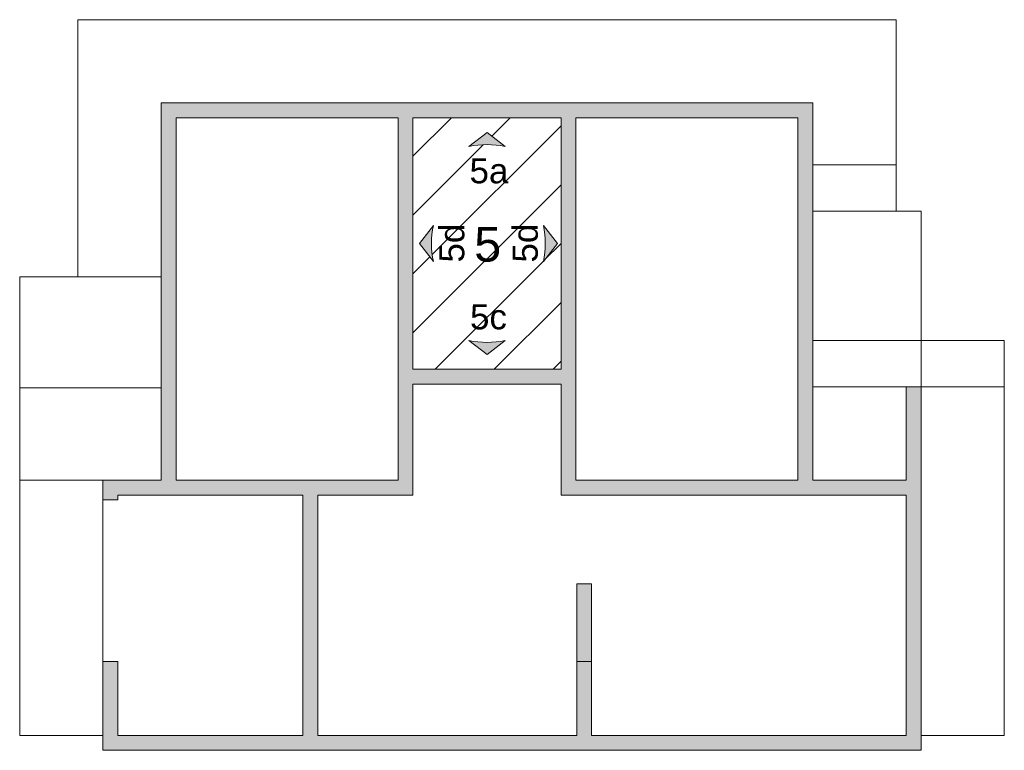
# Model space of a CAD drawing. Header units: metres. Extents: x -0.3 to 27.4, y -15.2 to 9.8.
# Tile 21 of 32: x -0.3 to 10.3, y 1.9 to 9.8. Entities that reach past the tile are written whole.
import ezdxf

# ---------------------------------------------------------------- set-up
doc = ezdxf.new("R2010")
doc.units = ezdxf.units.M
doc.layers.add('A-DETL', color=7, linetype='Continuous', lineweight=5, true_color=0x00a600)
doc.layers.add('A-DETL-GENF', color=7, linetype='Continuous', lineweight=5)
doc.layers.add('G-ANNO-TEXT', color=7, linetype='Continuous', lineweight=9)
doc.styles.add('Arial', font='arial.ttf', dxfattribs={"height": 0.27})
doc.styles.add('Arial_1', font='arial.ttf', dxfattribs={"height": 0.375})

msp = doc.modelspace()

# ---------------------------------------------------------------- hatches: boundary and pattern name
at = {"layer": 'A-DETL-GENF', "true_color": 0x808080}
h = msp.add_hatch(color=8, dxfattribs=at)
h.paths.add_polyline_path([(4.9856, 1.9446), (9.4043, 1.9446), (9.4043, 5.8746), (9.2443, 5.8746), (9.2443, 4.8646), (8.2343, 4.8646), (8.2343, 8.9446), (1.1943, 8.9446), (1.1943, 4.8646), (0.5643, 4.8646), (0.5643, 4.6536), (0.7253, 4.6546), (0.7243, 4.7046), (2.7243, 4.7036), (2.7243, 2.1046), (0.7243, 2.1046), (0.7243, 2.9056), (0.5643, 2.9056), (0.5643, 1.9446)])
h.paths.add_polyline_path([(4.9856, 2.1046), (2.8843, 2.1046), (2.8843, 4.7046), (3.9143, 4.7046), (3.9143, 5.9046), (5.5143, 5.9046), (5.5143, 4.7046), (9.2443, 4.7046), (9.2443, 2.1046), (5.8443, 2.1046), (5.8443, 2.9046), (5.6843, 2.9046), (5.6843, 2.1046)])
h.paths.add_polyline_path([(1.3543, 4.8646), (1.3543, 8.7846), (3.7543, 8.7846), (3.7543, 4.8646)])
h.paths.add_polyline_path([(8.0743, 4.8646), (5.6743, 4.8646), (5.6743, 8.7846), (8.0743, 8.7846)])
h.paths.add_polyline_path([(4.9856, 6.0646), (3.9143, 6.0646), (3.9143, 8.7846), (5.5143, 8.7846), (5.5143, 6.0646)])
at = {"layer": 'A-DETL-GENF', "true_color": 0xff8040}
h = msp.add_hatch(dxfattribs=at)
h.set_pattern_fill('FP_1', color=11, style=0, pattern_type=2)
h.set_pattern_definition([(45, (0, 0), (-0.318198, 0.318198), [])])
h.paths.add_polyline_path([(3.9143, 6.0646), (5.5143, 6.0646), (5.5143, 8.7846), (3.9143, 8.7846), (3.9143, 6.1551)])
h.paths.add_polyline_path([(4.7143, 6.2246), (4.5193, 6.3746), (4.6163, 6.36), (4.7143, 6.3551), (4.8122, 6.36), (4.9093, 6.3746), (4.8122, 6.2999)])
h.paths.add_polyline_path([(4.1343, 7.2296), (3.9843, 7.4246), (4.1343, 7.6196), (4.1197, 7.5225), (4.1148, 7.4246), (4.1197, 7.3266)])
h.paths.add_polyline_path([(5.3243, 7.2296), (5.3388, 7.3266), (5.3437, 7.4246), (5.3388, 7.5225), (5.3243, 7.6196), (5.4743, 7.4246), (5.3388, 7.2485)])
h.paths.add_polyline_path([(4.9093, 8.4746), (4.8122, 8.4891), (4.7143, 8.494), (4.6163, 8.4891), (4.5193, 8.4746), (4.7143, 8.6246), (4.8455, 8.5236)])
at = {"layer": 'A-DETL-GENF'}
for points in [[(4.5193, 8.4746), (4.6163, 8.4891), (4.7143, 8.494), (4.8122, 8.4891), (4.9093, 8.4746), (4.7143, 8.6246)], [(4.1343, 7.2296), (4.1197, 7.3266), (4.1148, 7.4246), (4.1197, 7.5225), (4.1343, 7.6196), (3.9843, 7.4246)], [(5.3243, 7.2296), (5.4743, 7.4246), (5.3243, 7.6196), (5.3388, 7.5225), (5.3437, 7.4246), (5.3388, 7.3266)], [(4.7143, 6.2246), (4.9093, 6.3746), (4.8122, 6.36), (4.7143, 6.3551), (4.6163, 6.36), (4.5193, 6.3746)]]:
    msp.add_hatch(color=256, dxfattribs=at).paths.add_polyline_path(points)
at = {"layer": 'A-DETL-GENF', "true_color": 0xc0c0c0}
msp.add_hatch(color=9, dxfattribs=at).paths.add_polyline_path([(5.8443, 2.9046), (5.8443, 3.7446), (5.6843, 3.7446), (5.6843, 2.9046)])

# ---------------------------------------------------------------- linework, layer by layer
at = {"layer": 'A-DETL', "color": 9, "true_color": 0xc0c0c0}
for p, q in [((0.2943, 7.0646), (0.2943, 9.8446)), ((9.1343, 9.8446), (0.2943, 9.8446)), ((9.1343, 9.8446), (9.1343, 7.7746)), ((9.1343, 8.2746), (8.2343, 8.2746)), ((9.4043, 7.7746), (8.2343, 7.7746)), ((9.4043, 6.3746), (9.4043, 7.7746)), ((-0.3357, 2.1046), (-0.3357, 7.0646)), ((1.1943, 7.0646), (-0.3357, 7.0646)), ((10.3043, 6.3746), (8.2343, 6.3746)), ((9.4043, 5.8746), (9.4043, 6.3746)), ((10.3043, 2.1046), (10.3043, 6.3746)), ((1.1943, 5.8646), (-0.3357, 5.8646)), ((10.3043, 5.8746), (8.2343, 5.8746)), ((0.5643, 4.8646), (-0.3357, 4.8646)), ((0.5643, 2.9056), (0.5643, 4.6536)), ((0.5643, 2.1046), (-0.3357, 2.1046)), ((9.4043, 2.1046), (10.3043, 2.1046))]:
    msp.add_line(p, q, dxfattribs=at)
at = {"layer": 'A-DETL', "color": 7}
for p, q in [((8.2343, 8.9446), (1.1943, 8.9446)), ((1.1943, 8.9446), (1.1943, 4.8646)), ((8.2343, 4.8646), (8.2343, 8.9446)), ((1.3543, 4.8646), (1.3543, 8.7846)), ((1.3543, 8.7846), (3.7543, 8.7846)), ((3.7543, 8.7846), (3.7543, 4.8646)), ((5.5143, 8.7846), (3.9143, 8.7846)), ((3.9143, 8.7846), (3.9143, 6.0646)), ((5.5143, 6.0646), (5.5143, 8.7846)), ((5.6743, 4.8646), (5.6743, 8.7846)), ((5.6743, 8.7846), (8.0743, 8.7846)), ((8.0743, 8.7846), (8.0743, 4.8646)), ((4.7143, 8.6246), (4.5193, 8.4746)), ((4.9093, 8.4746), (4.7143, 8.6246)), ((4.1343, 7.6196), (3.9843, 7.4246)), ((5.4743, 7.4246), (5.3243, 7.6196)), ((3.9843, 7.4246), (4.1343, 7.2296)), ((5.3243, 7.2296), (5.4743, 7.4246)), ((4.5193, 6.3746), (4.7143, 6.2246)), ((4.7143, 6.2246), (4.9093, 6.3746)), ((3.9143, 6.0646), (5.5143, 6.0646)), ((3.9143, 4.7046), (3.9143, 5.9046)), ((3.9143, 5.9046), (5.5143, 5.9046)), ((5.5143, 5.9046), (5.5143, 4.7046)), ((9.4043, 5.8746), (9.2443, 5.8746)), ((9.2443, 5.8746), (9.2443, 4.8646)), ((9.4043, 1.9446), (9.4043, 5.8746)), ((1.1943, 4.8646), (0.5643, 4.8646)), ((0.5643, 4.8646), (0.5643, 4.6536)), ((3.7543, 4.8646), (1.3543, 4.8646)), ((8.0743, 4.8646), (5.6743, 4.8646)), ((9.2443, 4.8646), (8.2343, 4.8646)), ((0.7253, 4.6546), (0.7243, 4.7046)), ((0.7243, 4.7046), (2.7243, 4.7036)), ((2.7243, 4.7036), (2.7243, 2.1046)), ((2.8843, 2.1046), (2.8843, 4.7046)), ((2.8843, 4.7046), (3.9143, 4.7046)), ((5.5143, 4.7046), (9.2443, 4.7046)), ((9.2443, 4.7046), (9.2443, 2.1046)), ((0.5643, 4.6536), (0.7253, 4.6546)), ((5.6843, 3.7446), (5.6843, 2.9046)), ((5.8443, 3.7446), (5.6843, 3.7446)), ((5.8443, 2.9046), (5.8443, 3.7446)), ((0.7243, 2.9056), (0.5643, 2.9056)), ((0.5643, 2.9056), (0.5643, 1.9446)), ((0.7243, 2.1046), (0.7243, 2.9056)), ((5.6843, 2.9046), (5.6843, 2.1046)), ((5.6843, 2.9046), (5.8443, 2.9046)), ((5.8443, 2.1046), (5.8443, 2.9046)), ((2.7243, 2.1046), (0.7243, 2.1046)), ((5.6843, 2.1046), (2.8843, 2.1046)), ((9.2443, 2.1046), (5.8443, 2.1046)), ((0.5643, 1.9446), (9.4043, 1.9446))]:
    msp.add_line(p, q, dxfattribs=at)
for centre, start, end in [((4.7143, 7.5067), 78.60847, 101.39153), ((5.1021, 7.4246), 168.60847, 191.39153), ((4.3564, 7.4246), 348.60847, 11.39153), ((4.7143, 7.3424), 258.60847, 281.39153)]:
    msp.add_arc(centre, 0.9873, start, end, dxfattribs=at)

# ---------------------------------------------------------------- texts
at = {"layer": 'G-ANNO-TEXT', "attachment_point": 1}
for s, insert, char_height, width, style in [('5a', (4.5255, 8.3451), 0.27, 0.493038, 'Arial'), ('5', (4.5756, 7.6038), 0.375, 0.348734, 'Arial_1'), ('5c', (4.5307, 6.7663), 0.27, 0.481013, 'Arial')]:
    msp.add_mtext(s, dxfattribs=dict(at, insert=insert, char_height=char_height, width=width, style=style))
at = {"layer": 'G-ANNO-TEXT', "char_height": 0.27, "width": 0.505063, "attachment_point": 1, "rotation": 90, "style": 'Arial'}
for insert in [(4.1987, 7.2188), (4.9925, 7.2188)]:
    msp.add_mtext('5d', dxfattribs=dict(at, insert=insert))

doc.saveas('drawing.dxf')
